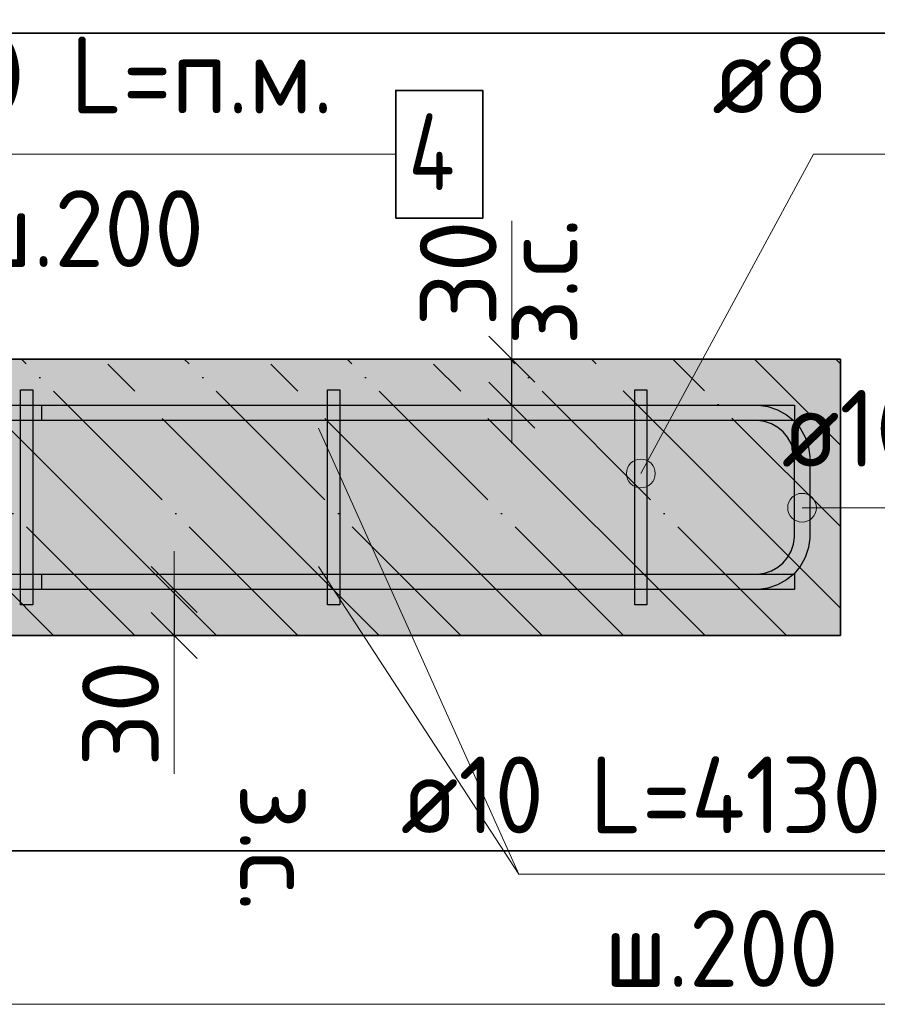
# Model space of a CAD drawing. Header units: millimetres. Extents: x -3026 to 47325, y -2839 to 55854.
# Tile 116 of 130: x 44270 to 44829, y 33186 to 33827. Entities that reach past the tile are written whole.
import ezdxf

# ---------------------------------------------------------------- set-up
doc = ezdxf.new("R2010")
doc.units = ezdxf.units.MM
doc.header["$PDMODE"] = 65
doc.linetypes.add('______11', pattern=[125, 100, -12.5, 0, -12.5])
doc.linetypes.add('______5', pattern=[275, 200, -25, 25, -25])
for name, color, linetype, lineweight in [('Standard', 7, 'Continuous', 25), ('Арм.стержн. Арматура края', 96, 'Continuous', 35), ('Арм.стержн. вертикальными 1', 22, 'Continuous', 35), ('Арм.стержн.горизонт. 1', 180, 'Continuous', 35), ('Размерная линия_ общее_1', 7, 'Continuous', 13)]:
    doc.layers.add(name, color=color, linetype=linetype, lineweight=lineweight)
doc.layers.add('Арм.стержн.Стяжки', color=7, linetype='Continuous', lineweight=35, true_color=0x501e0f)
doc.styles.add('ISOCPEUR', font='ISOCPEUR')
doc.dimstyles.new('DIMSTYLE_7', dxfattribs={"dimtxt": 50, "dimasz": 50, "dimexe": 0, "dimexo": 0.001, "dimgap": 25, "dimtad": 2, "dimdec": 0, "dimrnd": 5, "dimzin": 12, "dimdsep": 46, "dimtxsty": 'ISOCPEUR', "dimblk1": 'ALL_ML_STRICH', "dimblk2": 'ALL_ML_STRICH', "dimsah": 1, "dimcen": 0, "dimse1": 1, "dimse2": 1, "dimclrd": 7, "dimclre": 256, "dimclrt": 7, "dimadec": 0, "dimazin": 0, "dimtfac": 1, "dimtdec": 0, "dimtix": 1, "dimtmove": 2, "dimatfit": 3, "dimfxl": 0, "dimtvp": 1.2, "dimtzin": 0, "dimlwd": 0, "dimlwe": -3, "dimarcsym": 0})

# ---------------------------------------------------------------- blocks, each defined once
blk = doc.blocks.new('ALL_ML_STRICH')
at = {"color": 0, "linetype": 'ByBlock', "lineweight": -2}
for p, q in [((0, -0.5), (0, 0.5)), ((-0.3, -0.3), (0.3, 0.3)), ((-1, 0), (0.5, 0))]:
    blk.add_line(p, q, dxfattribs=at)
blk = doc.blocks.new('*D22')
at = {"layer": 'DEFPOINTS', "color": 7, "linetype": 'Continuous', "lineweight": 13, "transparency": 33554687}
for p in [(44582.03, 33606.02), (44582.03, 33576.02), (44590.75, 33576.02)]:
    blk.add_point(p, dxfattribs=at)
at = {"layer": 'Размерная линия_ общее_1', "color": 7, "linetype": 'Continuous', "lineweight": -2, "transparency": 33554687}
blk.add_line((44590.75, 33576.02), (44590.75, 33606.02), dxfattribs=at)
at = {"layer": 'Размерная линия_ общее_1', "color": 7, "linetype": 'Continuous', "lineweight": 13, "transparency": 33554687, "xscale": 50, "yscale": 50, "zscale": 50}
for p, rotation in [((44590.75, 33606.02), 90), ((44590.75, 33576.02), 270)]:
    blk.add_blockref('ALL_ML_STRICH', p, dxfattribs=dict(at, rotation=rotation))
at = {"layer": 'Размерная линия_ общее_1', "color": 7, "linetype": 'Continuous', "lineweight": 13, "transparency": 33554687, "insert": (44583.49, 33614.86), "char_height": 50, "width": 2.5, "attachment_point": 1, "rotation": 90, "line_spacing_factor": 0.60241, "style": 'ISOCPEUR'}
blk.add_mtext('з.с.', dxfattribs=at)
at = {"layer": 'Размерная линия_ общее_1', "color": 7, "linetype": 'Continuous', "lineweight": 13, "transparency": 33554687, "insert": (44555.75, 33661.84), "char_height": 50, "width": 100, "attachment_point": 5, "rotation": 90, "style": 'ISOCPEUR'}
blk.add_mtext('\\A1;{30}', dxfattribs=at)
blk = doc.blocks.new('*D23')
at = {"layer": 'DEFPOINTS', "color": 7, "linetype": 'Continuous', "lineweight": 13, "transparency": 33554687}
for p in [(44362.14, 33456.02), (44370.86, 33456.02), (44362.14, 33426.02)]:
    blk.add_point(p, dxfattribs=at)
at = {"layer": 'Размерная линия_ общее_1', "color": 7, "linetype": 'Continuous', "lineweight": -2, "transparency": 33554687}
blk.add_line((44370.86, 33456.02), (44370.86, 33426.02), dxfattribs=at)
at = {"layer": 'Размерная линия_ общее_1', "color": 7, "linetype": 'Continuous', "lineweight": 13, "transparency": 33554687, "xscale": 50, "yscale": 50, "zscale": 50}
for p, rotation in [((44370.86, 33456.02), 90), ((44370.86, 33426.02), 270)]:
    blk.add_blockref('ALL_ML_STRICH', p, dxfattribs=dict(at, rotation=rotation))
at = {"layer": 'Размерная линия_ общее_1', "color": 7, "linetype": 'Continuous', "lineweight": 13, "transparency": 33554687, "insert": (44335.86, 33375.21), "char_height": 50, "width": 100, "attachment_point": 5, "rotation": 90, "style": 'ISOCPEUR'}
blk.add_mtext('\\A1;{30}', dxfattribs=at)
at = {"layer": 'Размерная линия_ общее_1', "color": 7, "linetype": 'Continuous', "lineweight": 13, "transparency": 33554687, "insert": (44463.6, 33329.68), "char_height": 50, "width": 2.5, "attachment_point": 1, "rotation": 270, "line_spacing_factor": 0.60241, "style": 'ISOCPEUR'}
blk.add_mtext('з.с.', dxfattribs=at)

msp = doc.modelspace()

# ---------------------------------------------------------------- hatches: boundary and pattern name
at = {"layer": 'Standard', "linetype": 'Continuous', "lineweight": -3, "transparency": 33554687}
msp.add_hatch(color=7, dxfattribs=at).paths.add_polyline_path([(44804.69, 33426.02), (44804.69, 33606.02), (44193.6, 33606.02), (44193.6, 33426.02)])
at = {"layer": 'Арм.стержн. Арматура края', "linetype": 'Continuous', "lineweight": 13, "transparency": 33554687}
for points in [[(44779.69, 33499.87), (44779.69, 33518.62), (44775, 33517.31)], [(44784.38, 33501.18), (44784.38, 33517.31), (44779.69, 33518.62)], [(44784.38, 33501.18), (44779.69, 33518.62), (44779.69, 33499.87)], [(44771.63, 33504.56), (44771.63, 33513.93), (44770.32, 33509.24)], [(44775, 33501.18), (44775, 33517.31), (44771.63, 33513.93)], [(44775, 33501.18), (44771.63, 33513.93), (44771.63, 33504.56)], [(44779.69, 33499.87), (44775, 33517.31), (44775, 33501.18)], [(44787.75, 33504.56), (44787.75, 33513.93), (44784.38, 33517.31)], [(44787.75, 33504.56), (44784.38, 33517.31), (44784.38, 33501.18)], [(44787.75, 33513.93), (44787.75, 33504.56), (44789.07, 33509.24)]]:
    msp.add_hatch(color=7, dxfattribs=at).paths.add_polyline_path(points)
at = {"layer": 'Арм.стержн. вертикальными 1', "linetype": 'Continuous', "lineweight": 50, "transparency": 33554687}
for points in [[(44464.69, 33556.02), (44466.6, 33556.4), (44468.22, 33557.48), (44469.31, 33559.11), (44469.69, 33561.02), (44469.31, 33562.93), (44468.22, 33564.56), (44466.6, 33565.64), (44464.69, 33566.02), (44462.77, 33565.64), (44461.15, 33564.56), (44460.07, 33562.93), (44459.69, 33561.02), (44460.07, 33559.11), (44461.15, 33557.48), (44462.77, 33556.4)], [(44664.69, 33556.02), (44666.6, 33556.4), (44668.22, 33557.48), (44669.31, 33559.11), (44669.69, 33561.02), (44669.31, 33562.93), (44668.22, 33564.56), (44666.6, 33565.64), (44664.69, 33566.02), (44662.77, 33565.64), (44661.15, 33564.56), (44660.07, 33562.93), (44659.69, 33561.02), (44660.07, 33559.11), (44661.15, 33557.48), (44662.77, 33556.4)], [(44754.69, 33556.02), (44756.6, 33556.4), (44758.23, 33557.48), (44759.31, 33559.11), (44759.69, 33561.02), (44759.31, 33562.93), (44758.23, 33564.56), (44756.6, 33565.64), (44754.69, 33566.02), (44752.78, 33565.64), (44751.16, 33564.56), (44750.07, 33562.93), (44749.69, 33561.02), (44750.07, 33559.11), (44751.16, 33557.48), (44752.78, 33556.4)], [(44464.69, 33466.02), (44466.6, 33466.4), (44468.22, 33467.48), (44469.31, 33469.11), (44469.69, 33471.02), (44469.31, 33472.93), (44468.22, 33474.56), (44466.6, 33475.64), (44464.69, 33476.02), (44462.77, 33475.64), (44461.15, 33474.56), (44460.07, 33472.93), (44459.69, 33471.02), (44460.07, 33469.11), (44461.15, 33467.48), (44462.77, 33466.4)], [(44664.69, 33466.02), (44666.6, 33466.4), (44668.22, 33467.48), (44669.31, 33469.11), (44669.69, 33471.02), (44669.31, 33472.93), (44668.22, 33474.56), (44666.6, 33475.64), (44664.69, 33476.02), (44662.77, 33475.64), (44661.15, 33474.56), (44660.07, 33472.93), (44659.69, 33471.02), (44660.07, 33469.11), (44661.15, 33467.48), (44662.77, 33466.4)], [(44754.69, 33466.02), (44756.6, 33466.4), (44758.23, 33467.48), (44759.31, 33469.11), (44759.69, 33471.02), (44759.31, 33472.93), (44758.23, 33474.56), (44756.6, 33475.64), (44754.69, 33476.02), (44752.78, 33475.64), (44751.16, 33474.56), (44750.07, 33472.93), (44749.69, 33471.02), (44750.07, 33469.11), (44751.16, 33467.48), (44752.78, 33466.4)]]:
    msp.add_hatch(color=4, dxfattribs=at).paths.add_polyline_path(points)
at = {"layer": 'Арм.стержн.Стяжки', "linetype": 'Continuous', "lineweight": 13, "transparency": 33554687}
for points in [[(44684.01, 33531.83), (44669.83, 33539.5), (44666.44, 33536)], [(44682.65, 33536.4), (44674.4, 33540.86), (44669.83, 33539.5)], [(44682.65, 33536.4), (44669.83, 33539.5), (44684.01, 33531.83)], [(44674.4, 33540.86), (44682.65, 33536.4), (44679.15, 33539.79)], [(44682.94, 33527.08), (44666.44, 33536), (44665.37, 33531.26)], [(44682.94, 33527.08), (44665.37, 33531.26), (44679.55, 33523.58)], [(44679.55, 33523.58), (44665.37, 33531.26), (44666.73, 33526.68)], [(44684.01, 33531.83), (44666.44, 33536), (44682.94, 33527.08)], [(44679.55, 33523.58), (44666.73, 33526.68), (44674.98, 33522.22)], [(44674.98, 33522.22), (44666.73, 33526.68), (44670.23, 33523.3)]]:
    msp.add_hatch(color=7, dxfattribs=at).paths.add_polyline_path(points)

# ---------------------------------------------------------------- linework, layer by layer
at = {"layer": 'Standard', "color": 52, "linetype": 'Continuous', "lineweight": -3, "transparency": 33554687}
for p, q in [((44949.49, 33818.28), (44193.6, 33818.28)), ((44193.6, 33818.28), (44949.49, 33818.28)), ((44193.6, 33285.9), (44949.49, 33285.9)), ((44949.49, 33285.9), (44193.6, 33285.9))]:
    msp.add_line(p, q, dxfattribs=at)
at = {"layer": 'Standard', "color": 7, "linetype": 'Continuous', "lineweight": 13, "transparency": 33554687}
for p, q in [((44590.75, 33606.02), (44590.75, 33696.02)), ((44464.69, 33561.02), (44595.34, 33270.61)), ((44370.86, 33426.02), (44370.86, 33336.02))]:
    msp.add_line(p, q, dxfattribs=at)
at = {"layer": 'Standard', "color": 7, "linetype": 'Continuous', "lineweight": 35, "transparency": 33554687}
for p, q in [((44804.69, 33606.02), (44193.6, 33606.02)), ((44804.69, 33426.02), (44804.69, 33606.02)), ((44193.6, 33426.02), (44804.69, 33426.02))]:
    msp.add_line(p, q, dxfattribs=at)
at = {"layer": 'Standard', "color": 253, "linetype": '______5', "lineweight": -3, "true_color": 0xababab, "transparency": 33554687}
for p, q in [((44398.3, 33426.02), (44218.3, 33606.02)), ((44504.37, 33426.02), (44324.37, 33606.02)), ((44610.43, 33426.02), (44430.43, 33606.02)), ((44716.5, 33426.02), (44536.5, 33606.02)), ((44804.69, 33443.9), (44642.57, 33606.02)), ((44804.69, 33549.96), (44748.63, 33606.02)), ((44292.24, 33426.02), (44193.6, 33524.66))]:
    msp.add_line(p, q, dxfattribs=at)
at = {"layer": 'Standard', "color": 253, "linetype": '______11', "lineweight": -3, "true_color": 0xababab, "transparency": 33554687}
for p, q in [((44451.34, 33426.02), (44271.34, 33606.02)), ((44557.4, 33426.02), (44377.4, 33606.02)), ((44663.47, 33426.02), (44483.47, 33606.02)), ((44769.53, 33426.02), (44589.53, 33606.02)), ((44804.69, 33496.93), (44695.6, 33606.02)), ((44804.69, 33603), (44801.67, 33606.02)), ((44345.27, 33426.02), (44193.6, 33577.69))]:
    msp.add_line(p, q, dxfattribs=at)
at = {"layer": 'Standard', "color": 7, "linetype": 'Continuous', "lineweight": 13, "transparency": 33554687}
msp.add_lwpolyline([(44093.6, 33918.28), (44093.6, 33185.9), (45049.49, 33185.9), (45049.49, 33918.28), (44093.6, 33918.28)], dxfattribs=at)
at = {"layer": 'Арм.стержн. Арматура края', "color": 7, "linetype": 'Continuous', "lineweight": 13, "transparency": 33554687}
for p, q in [((44779.69, 33518.62), (44779.69, 33518.62)), ((44770.32, 33509.24), (44770.32, 33509.24)), ((44842.52, 33509.24), (44779.69, 33509.24)), ((44789.07, 33509.24), (44789.07, 33509.24)), ((44779.69, 33499.87), (44779.69, 33499.87))]:
    msp.add_line(p, q, dxfattribs=at)
at = {"layer": 'Арм.стержн. Арматура края', "color": 4, "linetype": 'Continuous', "lineweight": 25, "transparency": 33554687}
msp.add_lwpolyline([(44284.69, 33466.02), (44750.65, 33466.02), (44755.17, 33466.65), (44759.75, 33468.16), (44763.94, 33470.51), (44767.35, 33473.36), (44770.2, 33476.77), (44772.55, 33480.96), (44774.06, 33485.54), (44774.69, 33490.06), (44774.69, 33541.98), (44774.06, 33546.5), (44772.55, 33551.08), (44770.2, 33555.27), (44767.35, 33558.68), (44763.94, 33561.53), (44759.75, 33563.88), (44755.17, 33565.39), (44750.65, 33566.02), (44284.69, 33566.02), (44284.69, 33576.02), (44751.34, 33576.02), (44757.44, 33575.17), (44763.79, 33573.08), (44769.64, 33569.8), (44774.45, 33565.78), (44778.47, 33560.97), (44781.75, 33555.12), (44783.84, 33548.77), (44784.69, 33542.67), (44784.69, 33489.37), (44783.84, 33483.27), (44781.75, 33476.92), (44778.47, 33471.07), (44774.45, 33466.26), (44769.64, 33462.24), (44763.79, 33458.96), (44757.44, 33456.87), (44751.34, 33456.02), (44284.69, 33456.02), (44284.69, 33466.02)], dxfattribs=at)
msp.add_lwpolyline([(44284.69, 33466.02), (44750.65, 33466.02), (44755.17, 33466.65), (44759.75, 33468.16), (44763.94, 33470.51), (44767.35, 33473.36), (44770.2, 33476.77), (44772.55, 33480.96), (44774.06, 33485.54), (44774.69, 33490.06), (44774.69, 33541.98), (44774.06, 33546.5), (44772.55, 33551.08), (44770.2, 33555.27), (44767.35, 33558.68), (44763.94, 33561.53), (44759.75, 33563.88), (44755.17, 33565.39), (44750.65, 33566.02), (44284.69, 33566.02), (44284.69, 33576.02), (44751.34, 33576.02), (44757.44, 33575.17), (44763.79, 33573.08), (44769.64, 33569.8), (44774.45, 33565.78), (44778.47, 33560.97), (44781.75, 33555.12), (44783.84, 33548.77), (44784.69, 33542.67), (44784.69, 33489.37), (44783.84, 33483.27), (44781.75, 33476.92), (44778.47, 33471.07), (44774.45, 33466.26), (44769.64, 33462.24), (44763.79, 33458.96), (44757.44, 33456.87), (44751.34, 33456.02), (44284.69, 33456.02), (44284.69, 33466.02)], dxfattribs=at)
msp.add_lwpolyline([(44284.69, 33466.02), (44750.65, 33466.02), (44755.17, 33466.65), (44759.75, 33468.16), (44763.94, 33470.51), (44767.35, 33473.36), (44770.2, 33476.77), (44772.55, 33480.96), (44774.06, 33485.54), (44774.69, 33490.06), (44774.69, 33541.98), (44774.06, 33546.5), (44772.55, 33551.08), (44770.2, 33555.27), (44767.35, 33558.68), (44763.94, 33561.53), (44759.75, 33563.88), (44755.17, 33565.39), (44750.65, 33566.02), (44284.69, 33566.02), (44284.69, 33576.02), (44751.34, 33576.02), (44757.44, 33575.17), (44763.79, 33573.08), (44769.64, 33569.8), (44774.45, 33565.78), (44778.47, 33560.97), (44781.75, 33555.12), (44783.84, 33548.77), (44784.69, 33542.67), (44784.69, 33489.37), (44783.84, 33483.27), (44781.75, 33476.92), (44778.47, 33471.07), (44774.45, 33466.26), (44769.64, 33462.24), (44763.79, 33458.96), (44757.44, 33456.87), (44751.34, 33456.02), (44284.69, 33456.02), (44284.69, 33466.02)], dxfattribs=at)
msp.add_lwpolyline([(44284.69, 33466.02), (44750.65, 33466.02), (44755.17, 33466.65), (44759.75, 33468.16), (44763.94, 33470.51), (44767.35, 33473.36), (44770.2, 33476.77), (44772.55, 33480.96), (44774.06, 33485.54), (44774.69, 33490.06), (44774.69, 33541.98), (44774.06, 33546.5), (44772.55, 33551.08), (44770.2, 33555.27), (44767.35, 33558.68), (44763.94, 33561.53), (44759.75, 33563.88), (44755.17, 33565.39), (44750.65, 33566.02), (44284.69, 33566.02), (44284.69, 33576.02), (44751.34, 33576.02), (44757.44, 33575.17), (44763.79, 33573.08), (44769.64, 33569.8), (44774.45, 33565.78), (44778.47, 33560.97), (44781.75, 33555.12), (44783.84, 33548.77), (44784.69, 33542.67), (44784.69, 33489.37), (44783.84, 33483.27), (44781.75, 33476.92), (44778.47, 33471.07), (44774.45, 33466.26), (44769.64, 33462.24), (44763.79, 33458.96), (44757.44, 33456.87), (44751.34, 33456.02), (44284.69, 33456.02), (44284.69, 33466.02)], dxfattribs=at)
msp.add_lwpolyline([(44284.69, 33466.02), (44750.65, 33466.02), (44755.17, 33466.65), (44759.75, 33468.16), (44763.94, 33470.51), (44767.35, 33473.36), (44770.2, 33476.77), (44772.55, 33480.96), (44774.06, 33485.54), (44774.69, 33490.06), (44774.69, 33541.98), (44774.06, 33546.5), (44772.55, 33551.08), (44770.2, 33555.27), (44767.35, 33558.68), (44763.94, 33561.53), (44759.75, 33563.88), (44755.17, 33565.39), (44750.65, 33566.02), (44284.69, 33566.02), (44284.69, 33576.02), (44751.34, 33576.02), (44757.44, 33575.17), (44763.79, 33573.08), (44769.64, 33569.8), (44774.45, 33565.78), (44778.47, 33560.97), (44781.75, 33555.12), (44783.84, 33548.77), (44784.69, 33542.67), (44784.69, 33489.37), (44783.84, 33483.27), (44781.75, 33476.92), (44778.47, 33471.07), (44774.45, 33466.26), (44769.64, 33462.24), (44763.79, 33458.96), (44757.44, 33456.87), (44751.34, 33456.02), (44284.69, 33456.02), (44284.69, 33466.02)], dxfattribs=at)
msp.add_lwpolyline([(44284.69, 33466.02), (44750.65, 33466.02), (44755.17, 33466.65), (44759.75, 33468.16), (44763.94, 33470.51), (44767.35, 33473.36), (44770.2, 33476.77), (44772.55, 33480.96), (44774.06, 33485.54), (44774.69, 33490.06), (44774.69, 33541.98), (44774.06, 33546.5), (44772.55, 33551.08), (44770.2, 33555.27), (44767.35, 33558.68), (44763.94, 33561.53), (44759.75, 33563.88), (44755.17, 33565.39), (44750.65, 33566.02), (44284.69, 33566.02), (44284.69, 33576.02), (44751.34, 33576.02), (44757.44, 33575.17), (44763.79, 33573.08), (44769.64, 33569.8), (44774.45, 33565.78), (44778.47, 33560.97), (44781.75, 33555.12), (44783.84, 33548.77), (44784.69, 33542.67), (44784.69, 33489.37), (44783.84, 33483.27), (44781.75, 33476.92), (44778.47, 33471.07), (44774.45, 33466.26), (44769.64, 33462.24), (44763.79, 33458.96), (44757.44, 33456.87), (44751.34, 33456.02), (44284.69, 33456.02), (44284.69, 33466.02)], dxfattribs=at)
msp.add_lwpolyline([(44284.69, 33466.02), (44750.65, 33466.02), (44755.17, 33466.65), (44759.75, 33468.16), (44763.94, 33470.51), (44767.35, 33473.36), (44770.2, 33476.77), (44772.55, 33480.96), (44774.06, 33485.54), (44774.69, 33490.06), (44774.69, 33541.98), (44774.06, 33546.5), (44772.55, 33551.08), (44770.2, 33555.27), (44767.35, 33558.68), (44763.94, 33561.53), (44759.75, 33563.88), (44755.17, 33565.39), (44750.65, 33566.02), (44284.69, 33566.02), (44284.69, 33576.02), (44751.34, 33576.02), (44757.44, 33575.17), (44763.79, 33573.08), (44769.64, 33569.8), (44774.45, 33565.78), (44778.47, 33560.97), (44781.75, 33555.12), (44783.84, 33548.77), (44784.69, 33542.67), (44784.69, 33489.37), (44783.84, 33483.27), (44781.75, 33476.92), (44778.47, 33471.07), (44774.45, 33466.26), (44769.64, 33462.24), (44763.79, 33458.96), (44757.44, 33456.87), (44751.34, 33456.02), (44284.69, 33456.02), (44284.69, 33466.02)], dxfattribs=at)
msp.add_lwpolyline([(44284.69, 33466.02), (44750.65, 33466.02), (44755.17, 33466.65), (44759.75, 33468.16), (44763.94, 33470.51), (44767.35, 33473.36), (44770.2, 33476.77), (44772.55, 33480.96), (44774.06, 33485.54), (44774.69, 33490.06), (44774.69, 33541.98), (44774.06, 33546.5), (44772.55, 33551.08), (44770.2, 33555.27), (44767.35, 33558.68), (44763.94, 33561.53), (44759.75, 33563.88), (44755.17, 33565.39), (44750.65, 33566.02), (44284.69, 33566.02), (44284.69, 33576.02), (44751.34, 33576.02), (44757.44, 33575.17), (44763.79, 33573.08), (44769.64, 33569.8), (44774.45, 33565.78), (44778.47, 33560.97), (44781.75, 33555.12), (44783.84, 33548.77), (44784.69, 33542.67), (44784.69, 33489.37), (44783.84, 33483.27), (44781.75, 33476.92), (44778.47, 33471.07), (44774.45, 33466.26), (44769.64, 33462.24), (44763.79, 33458.96), (44757.44, 33456.87), (44751.34, 33456.02), (44284.69, 33456.02), (44284.69, 33466.02)], dxfattribs=at)
msp.add_lwpolyline([(44284.69, 33466.02), (44750.65, 33466.02), (44755.17, 33466.65), (44759.75, 33468.16), (44763.94, 33470.51), (44767.35, 33473.36), (44770.2, 33476.77), (44772.55, 33480.96), (44774.06, 33485.54), (44774.69, 33490.06), (44774.69, 33541.98), (44774.06, 33546.5), (44772.55, 33551.08), (44770.2, 33555.27), (44767.35, 33558.68), (44763.94, 33561.53), (44759.75, 33563.88), (44755.17, 33565.39), (44750.65, 33566.02), (44284.69, 33566.02), (44284.69, 33576.02), (44751.34, 33576.02), (44757.44, 33575.17), (44763.79, 33573.08), (44769.64, 33569.8), (44774.45, 33565.78), (44778.47, 33560.97), (44781.75, 33555.12), (44783.84, 33548.77), (44784.69, 33542.67), (44784.69, 33489.37), (44783.84, 33483.27), (44781.75, 33476.92), (44778.47, 33471.07), (44774.45, 33466.26), (44769.64, 33462.24), (44763.79, 33458.96), (44757.44, 33456.87), (44751.34, 33456.02), (44284.69, 33456.02), (44284.69, 33466.02)], dxfattribs=at)
msp.add_lwpolyline([(44284.69, 33466.02), (44750.65, 33466.02), (44755.17, 33466.65), (44759.75, 33468.16), (44763.94, 33470.51), (44767.35, 33473.36), (44770.2, 33476.77), (44772.55, 33480.96), (44774.06, 33485.54), (44774.69, 33490.06), (44774.69, 33541.98), (44774.06, 33546.5), (44772.55, 33551.08), (44770.2, 33555.27), (44767.35, 33558.68), (44763.94, 33561.53), (44759.75, 33563.88), (44755.17, 33565.39), (44750.65, 33566.02), (44284.69, 33566.02), (44284.69, 33576.02), (44751.34, 33576.02), (44757.44, 33575.17), (44763.79, 33573.08), (44769.64, 33569.8), (44774.45, 33565.78), (44778.47, 33560.97), (44781.75, 33555.12), (44783.84, 33548.77), (44784.69, 33542.67), (44784.69, 33489.37), (44783.84, 33483.27), (44781.75, 33476.92), (44778.47, 33471.07), (44774.45, 33466.26), (44769.64, 33462.24), (44763.79, 33458.96), (44757.44, 33456.87), (44751.34, 33456.02), (44284.69, 33456.02), (44284.69, 33466.02)], dxfattribs=at)
msp.add_lwpolyline([(44284.69, 33466.02), (44750.65, 33466.02), (44755.17, 33466.65), (44759.75, 33468.16), (44763.94, 33470.51), (44767.35, 33473.36), (44770.2, 33476.77), (44772.55, 33480.96), (44774.06, 33485.54), (44774.69, 33490.06), (44774.69, 33541.98), (44774.06, 33546.5), (44772.55, 33551.08), (44770.2, 33555.27), (44767.35, 33558.68), (44763.94, 33561.53), (44759.75, 33563.88), (44755.17, 33565.39), (44750.65, 33566.02), (44284.69, 33566.02), (44284.69, 33576.02), (44751.34, 33576.02), (44757.44, 33575.17), (44763.79, 33573.08), (44769.64, 33569.8), (44774.45, 33565.78), (44778.47, 33560.97), (44781.75, 33555.12), (44783.84, 33548.77), (44784.69, 33542.67), (44784.69, 33489.37), (44783.84, 33483.27), (44781.75, 33476.92), (44778.47, 33471.07), (44774.45, 33466.26), (44769.64, 33462.24), (44763.79, 33458.96), (44757.44, 33456.87), (44751.34, 33456.02), (44284.69, 33456.02), (44284.69, 33466.02)], dxfattribs=at)
msp.add_lwpolyline([(44284.69, 33466.02), (44750.65, 33466.02), (44755.17, 33466.65), (44759.75, 33468.16), (44763.94, 33470.51), (44767.35, 33473.36), (44770.2, 33476.77), (44772.55, 33480.96), (44774.06, 33485.54), (44774.69, 33490.06), (44774.69, 33541.98), (44774.06, 33546.5), (44772.55, 33551.08), (44770.2, 33555.27), (44767.35, 33558.68), (44763.94, 33561.53), (44759.75, 33563.88), (44755.17, 33565.39), (44750.65, 33566.02), (44284.69, 33566.02), (44284.69, 33576.02), (44751.34, 33576.02), (44757.44, 33575.17), (44763.79, 33573.08), (44769.64, 33569.8), (44774.45, 33565.78), (44778.47, 33560.97), (44781.75, 33555.12), (44783.84, 33548.77), (44784.69, 33542.67), (44784.69, 33489.37), (44783.84, 33483.27), (44781.75, 33476.92), (44778.47, 33471.07), (44774.45, 33466.26), (44769.64, 33462.24), (44763.79, 33458.96), (44757.44, 33456.87), (44751.34, 33456.02), (44284.69, 33456.02), (44284.69, 33466.02)], dxfattribs=at)
msp.add_lwpolyline([(44284.69, 33466.02), (44750.65, 33466.02), (44755.17, 33466.65), (44759.75, 33468.16), (44763.94, 33470.51), (44767.35, 33473.36), (44770.2, 33476.77), (44772.55, 33480.96), (44774.06, 33485.54), (44774.69, 33490.06), (44774.69, 33541.98), (44774.06, 33546.5), (44772.55, 33551.08), (44770.2, 33555.27), (44767.35, 33558.68), (44763.94, 33561.53), (44759.75, 33563.88), (44755.17, 33565.39), (44750.65, 33566.02), (44284.69, 33566.02), (44284.69, 33576.02), (44751.34, 33576.02), (44757.44, 33575.17), (44763.79, 33573.08), (44769.64, 33569.8), (44774.45, 33565.78), (44778.47, 33560.97), (44781.75, 33555.12), (44783.84, 33548.77), (44784.69, 33542.67), (44784.69, 33489.37), (44783.84, 33483.27), (44781.75, 33476.92), (44778.47, 33471.07), (44774.45, 33466.26), (44769.64, 33462.24), (44763.79, 33458.96), (44757.44, 33456.87), (44751.34, 33456.02), (44284.69, 33456.02), (44284.69, 33466.02)], dxfattribs=at)
msp.add_lwpolyline([(44284.69, 33466.02), (44750.65, 33466.02), (44755.17, 33466.65), (44759.75, 33468.16), (44763.94, 33470.51), (44767.35, 33473.36), (44770.2, 33476.77), (44772.55, 33480.96), (44774.06, 33485.54), (44774.69, 33490.06), (44774.69, 33541.98), (44774.06, 33546.5), (44772.55, 33551.08), (44770.2, 33555.27), (44767.35, 33558.68), (44763.94, 33561.53), (44759.75, 33563.88), (44755.17, 33565.39), (44750.65, 33566.02), (44284.69, 33566.02), (44284.69, 33576.02), (44751.34, 33576.02), (44757.44, 33575.17), (44763.79, 33573.08), (44769.64, 33569.8), (44774.45, 33565.78), (44778.47, 33560.97), (44781.75, 33555.12), (44783.84, 33548.77), (44784.69, 33542.67), (44784.69, 33489.37), (44783.84, 33483.27), (44781.75, 33476.92), (44778.47, 33471.07), (44774.45, 33466.26), (44769.64, 33462.24), (44763.79, 33458.96), (44757.44, 33456.87), (44751.34, 33456.02), (44284.69, 33456.02), (44284.69, 33466.02)], dxfattribs=at)
at = {"layer": 'Арм.стержн. Арматура края', "color": 7, "linetype": 'Continuous', "lineweight": 13, "transparency": 33554687}
msp.add_circle((44779.69, 33509.24), 9.37, dxfattribs=at)
at = {"layer": 'Арм.стержн. вертикальными 1', "color": 7, "linetype": 'Continuous', "lineweight": 13, "transparency": 33554687}
for q in [(44464.69, 33471.02), (45003.34, 33270.61)]:
    msp.add_line((44595.34, 33270.61), q, dxfattribs=at)
at = {"layer": 'Арм.стержн.горизонт. 1', "color": 7, "linetype": 'Continuous', "lineweight": 13, "transparency": 33554687}
msp.add_line((44227.1, 33739.36), (44515.1, 33739.36), dxfattribs=at)
at = {"layer": 'Арм.стержн.горизонт. 1', "color": 52, "linetype": 'Continuous', "lineweight": 25, "transparency": 33554687}
for p, q in [((44804.69, 33606.02), (44193.6, 33606.02)), ((44804.69, 33426.02), (44193.6, 33426.02))]:
    msp.add_line(p, q, dxfattribs=at)
at = {"layer": 'Арм.стержн.горизонт. 1', "color": 7, "linetype": 'Continuous', "lineweight": 35, "transparency": 33554687}
msp.add_lwpolyline([(44515.1, 33697.69), (44571.77, 33697.69), (44571.77, 33781.02), (44515.1, 33781.02), (44515.1, 33697.69)], dxfattribs=at)
at = {"layer": 'Арм.стержн.горизонт. 1', "color": 4, "linetype": 'Continuous', "lineweight": 25, "transparency": 33554687}
for points in [[(44188.6, 33576.02), (44774.69, 33576.02), (44774.69, 33566.02), (44188.6, 33566.02), (44188.6, 33576.02)], [(44188.6, 33576.02), (44774.69, 33576.02), (44774.69, 33566.02), (44188.6, 33566.02), (44188.6, 33576.02)], [(44188.6, 33576.02), (44774.69, 33576.02), (44774.69, 33566.02), (44188.6, 33566.02), (44188.6, 33576.02)], [(44188.6, 33576.02), (44774.69, 33576.02), (44774.69, 33566.02), (44188.6, 33566.02), (44188.6, 33576.02)], [(44188.6, 33576.02), (44774.69, 33576.02), (44774.69, 33566.02), (44188.6, 33566.02), (44188.6, 33576.02)], [(44188.6, 33576.02), (44774.69, 33576.02), (44774.69, 33566.02), (44188.6, 33566.02), (44188.6, 33576.02)], [(44188.6, 33576.02), (44774.69, 33576.02), (44774.69, 33566.02), (44188.6, 33566.02), (44188.6, 33576.02)], [(44188.6, 33576.02), (44774.69, 33576.02), (44774.69, 33566.02), (44188.6, 33566.02), (44188.6, 33576.02)], [(44188.6, 33576.02), (44774.69, 33576.02), (44774.69, 33566.02), (44188.6, 33566.02), (44188.6, 33576.02)], [(44188.6, 33576.02), (44774.69, 33576.02), (44774.69, 33566.02), (44188.6, 33566.02), (44188.6, 33576.02)], [(44188.6, 33576.02), (44774.69, 33576.02), (44774.69, 33566.02), (44188.6, 33566.02), (44188.6, 33576.02)], [(44188.6, 33576.02), (44774.69, 33576.02), (44774.69, 33566.02), (44188.6, 33566.02), (44188.6, 33576.02)], [(44188.6, 33576.02), (44774.69, 33576.02), (44774.69, 33566.02), (44188.6, 33566.02), (44188.6, 33576.02)], [(44188.6, 33576.02), (44774.69, 33576.02), (44774.69, 33566.02), (44188.6, 33566.02), (44188.6, 33576.02)], [(44188.6, 33466.02), (44774.69, 33466.02), (44774.69, 33456.02), (44188.6, 33456.02), (44188.6, 33466.02)], [(44188.6, 33466.02), (44774.69, 33466.02), (44774.69, 33456.02), (44188.6, 33456.02), (44188.6, 33466.02)], [(44188.6, 33466.02), (44774.69, 33466.02), (44774.69, 33456.02), (44188.6, 33456.02), (44188.6, 33466.02)], [(44188.6, 33466.02), (44774.69, 33466.02), (44774.69, 33456.02), (44188.6, 33456.02), (44188.6, 33466.02)], [(44188.6, 33466.02), (44774.69, 33466.02), (44774.69, 33456.02), (44188.6, 33456.02), (44188.6, 33466.02)], [(44188.6, 33466.02), (44774.69, 33466.02), (44774.69, 33456.02), (44188.6, 33456.02), (44188.6, 33466.02)], [(44188.6, 33466.02), (44774.69, 33466.02), (44774.69, 33456.02), (44188.6, 33456.02), (44188.6, 33466.02)], [(44188.6, 33466.02), (44774.69, 33466.02), (44774.69, 33456.02), (44188.6, 33456.02), (44188.6, 33466.02)], [(44188.6, 33466.02), (44774.69, 33466.02), (44774.69, 33456.02), (44188.6, 33456.02), (44188.6, 33466.02)], [(44188.6, 33466.02), (44774.69, 33466.02), (44774.69, 33456.02), (44188.6, 33456.02), (44188.6, 33466.02)], [(44188.6, 33466.02), (44774.69, 33466.02), (44774.69, 33456.02), (44188.6, 33456.02), (44188.6, 33466.02)], [(44188.6, 33466.02), (44774.69, 33466.02), (44774.69, 33456.02), (44188.6, 33456.02), (44188.6, 33466.02)], [(44188.6, 33466.02), (44774.69, 33466.02), (44774.69, 33456.02), (44188.6, 33456.02), (44188.6, 33466.02)], [(44188.6, 33466.02), (44774.69, 33466.02), (44774.69, 33456.02), (44188.6, 33456.02), (44188.6, 33466.02)]]:
    msp.add_lwpolyline(points, dxfattribs=at)
at = {"layer": 'Арм.стержн.Стяжки', "color": 7, "linetype": 'Continuous', "lineweight": 13, "transparency": 33554687}
for p, q in [((44787.1, 33739.36), (44674.69, 33531.54)), ((44787.1, 33739.36), (45151.1, 33739.36)), ((44679.15, 33539.79), (44679.15, 33539.79)), ((44666.44, 33536), (44666.44, 33536)), ((44682.94, 33527.08), (44682.94, 33527.08)), ((44670.23, 33523.3), (44670.23, 33523.3))]:
    msp.add_line(p, q, dxfattribs=at)
at = {"layer": 'Арм.стержн.Стяжки', "color": 40, "linetype": 'Continuous', "lineweight": 25, "transparency": 33554687}
for points in [[(44270.69, 33446.02), (44270.69, 33586.02), (44278.69, 33586.02), (44278.69, 33446.02), (44270.69, 33446.02)], [(44270.69, 33446.02), (44270.69, 33586.02), (44278.69, 33586.02), (44278.69, 33446.02), (44270.69, 33446.02)], [(44270.69, 33446.02), (44270.69, 33586.02), (44278.69, 33586.02), (44278.69, 33446.02), (44270.69, 33446.02)], [(44270.69, 33446.02), (44270.69, 33586.02), (44278.69, 33586.02), (44278.69, 33446.02), (44270.69, 33446.02)], [(44270.69, 33446.02), (44270.69, 33586.02), (44278.69, 33586.02), (44278.69, 33446.02), (44270.69, 33446.02)], [(44270.69, 33446.02), (44270.69, 33586.02), (44278.69, 33586.02), (44278.69, 33446.02), (44270.69, 33446.02)], [(44270.69, 33446.02), (44270.69, 33586.02), (44278.69, 33586.02), (44278.69, 33446.02), (44270.69, 33446.02)], [(44470.69, 33446.02), (44470.69, 33586.02), (44478.69, 33586.02), (44478.69, 33446.02), (44470.69, 33446.02)], [(44470.69, 33446.02), (44470.69, 33586.02), (44478.69, 33586.02), (44478.69, 33446.02), (44470.69, 33446.02)], [(44470.69, 33446.02), (44470.69, 33586.02), (44478.69, 33586.02), (44478.69, 33446.02), (44470.69, 33446.02)], [(44470.69, 33446.02), (44470.69, 33586.02), (44478.69, 33586.02), (44478.69, 33446.02), (44470.69, 33446.02)], [(44470.69, 33446.02), (44470.69, 33586.02), (44478.69, 33586.02), (44478.69, 33446.02), (44470.69, 33446.02)], [(44470.69, 33446.02), (44470.69, 33586.02), (44478.69, 33586.02), (44478.69, 33446.02), (44470.69, 33446.02)], [(44670.69, 33446.02), (44670.69, 33586.02), (44678.69, 33586.02), (44678.69, 33446.02), (44670.69, 33446.02)], [(44670.69, 33446.02), (44670.69, 33586.02), (44678.69, 33586.02), (44678.69, 33446.02), (44670.69, 33446.02)], [(44670.69, 33446.02), (44670.69, 33586.02), (44678.69, 33586.02), (44678.69, 33446.02), (44670.69, 33446.02)], [(44670.69, 33446.02), (44670.69, 33586.02), (44678.69, 33586.02), (44678.69, 33446.02), (44670.69, 33446.02)], [(44670.69, 33446.02), (44670.69, 33586.02), (44678.69, 33586.02), (44678.69, 33446.02), (44670.69, 33446.02)], [(44670.69, 33446.02), (44670.69, 33586.02), (44678.69, 33586.02), (44678.69, 33446.02), (44670.69, 33446.02)], [(44670.69, 33446.02), (44670.69, 33586.02), (44678.69, 33586.02), (44678.69, 33446.02), (44670.69, 33446.02)]]:
    msp.add_lwpolyline(points, dxfattribs=at)
at = {"layer": 'Арм.стержн.Стяжки', "color": 7, "linetype": 'Continuous', "lineweight": 13, "transparency": 33554687}
msp.add_circle((44674.69, 33531.54), 9.37, dxfattribs=at)

# ---------------------------------------------------------------- texts
at = {"layer": 'Арм.стержн. Арматура края', "color": 7, "linetype": 'Continuous', "lineweight": 25, "transparency": 33554687, "insert": (44766.52, 33535.91), "char_height": 50, "width": 478.2683, "attachment_point": 7, "style": 'ISOCPEUR'}
msp.add_mtext('\\W0.94;ø10 L=1080mm ', dxfattribs=at)
at = {"layer": 'Арм.стержн. вертикальными 1', "color": 7, "linetype": 'Continuous', "lineweight": 25, "transparency": 33554687, "char_height": 50, "attachment_point": 7, "style": 'ISOCPEUR'}
for s, insert, width in [('\\W0.94;ø10 L=4130mm ', (44518.34, 33297.27), 483.2939), ('\\W0.95;ш.200 ', (44650.84, 33197.27), 218.666)]:
    msp.add_mtext(s, dxfattribs=dict(at, insert=insert, width=width))
at = {"layer": 'Арм.стержн.горизонт. 1', "color": 7, "linetype": 'Continuous', "lineweight": 25, "transparency": 33554687, "char_height": 50, "attachment_point": 7, "style": 'ISOCPEUR'}
for s, insert, width in [('\\W0.94;ø10 L=п.м.', (44180.1, 33766.02), 333.3051), ('\\W0.80;4', (44523.43, 33716.02), 59.9722), ('\\W0.95;ш.200 ', (44237.6, 33666.02), 218.666)]:
    msp.add_mtext(s, dxfattribs=dict(at, insert=insert, width=width))
at = {"layer": 'Арм.стержн.Стяжки', "color": 7, "linetype": 'Continuous', "lineweight": 25, "transparency": 33554687, "insert": (44721.1, 33766.02), "char_height": 50, "width": 429.2107, "attachment_point": 7, "style": 'ISOCPEUR'}
msp.add_mtext('\\W0.98;ø8 L=270mm ', dxfattribs=at)

# ---------------------------------------------------------------- dimensions: what is measured, and where the dimension line sits
at = {"layer": 'Размерная линия_ общее_1', "color": 7, "linetype": 'Continuous', "lineweight": 13, "transparency": 33554687}
for base, p1, p2, angle, picture, middle in [((44590.75, 33606.02), (44582.03, 33576.02), (44582.03, 33606.02), 90, '*D22', (44555.75, 33661.84)), ((44370.86, 33426.02), (44362.14, 33456.02), (44362.14, 33426.02), 270, '*D23', (44335.86, 33375.21))]:
    dim = msp.add_linear_dim(base=base, p1=p1, p2=p2, angle=angle, text='<>\\Xз.с.', dimstyle='DIMSTYLE_7', override={"dimpost": '<>', "dimclrd": 7, "dimclre": 253, "dimclrt": 7, "dimlwd": 0, "dimlwe": 65533}, dxfattribs=at)
    dim.commit()
    dim.dimension.update_dxf_attribs({"geometry": picture, "text_midpoint": middle, "dimtype": 160})

doc.saveas('drawing.dxf')
